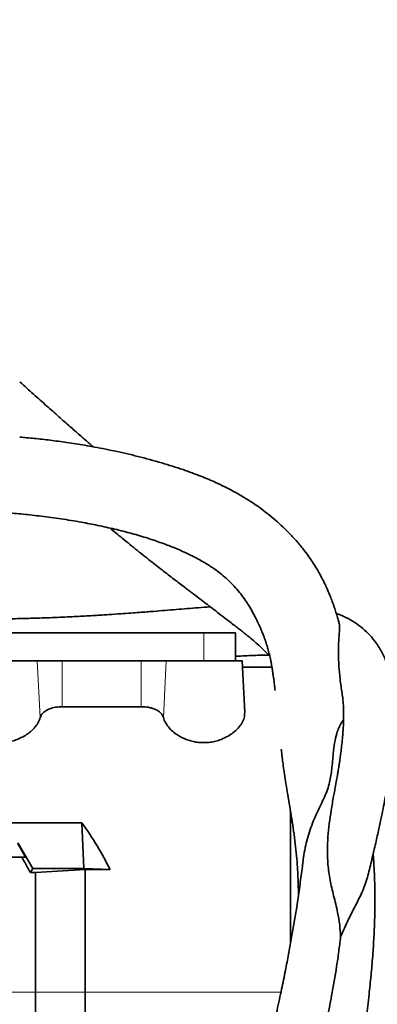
# Model space of a CAD drawing. Header units: millimetres. Extents: x 0 to 14900, y 0 to 10500.
# Tile 37 of 46: x 11254 to 11394, y 5729 to 6115. Entities that reach past the tile are written whole.
import ezdxf

# ---------------------------------------------------------------- set-up
doc = ezdxf.new("R2010")
doc.units = ezdxf.units.MM
doc.header["$LTSCALE"] = 25
doc.styles.add('SLDTEXTSTYLE0', font='TXT', dxfattribs={"width": 0.605})
doc.dimstyles.new('SLDDIMSTYLE1', dxfattribs={"dimtxt": 87.5, "dimasz": 87.5, "dimexe": 0, "dimexo": 0.0625, "dimgap": 21.875, "dimtad": 1, "dimdec": 4, "dimlfac": 25, "dimzin": 12, "dimdsep": 46, "dimtxsty": 'SLDTEXTSTYLE0', "dimsah": 1, "dimcen": 0.09, "dimadec": 1, "dimazin": 3, "dimtfac": 1, "dimtofl": 0, "dimtmove": 0, "dimatfit": 3, "dimfxl": 1, "dimfrac": 2, "dimtolj": 1, "dimtzin": 12, "dimarcsym": 0})
doc.dimstyles.new('SLDDIMSTYLE2', dxfattribs={"dimtxt": 87.5, "dimasz": 87.5, "dimexe": 0, "dimexo": 0.0625, "dimgap": 21.875, "dimtad": 1, "dimdec": 1, "dimrnd": 1e-09, "dimzin": 12, "dimdsep": 46, "dimtxsty": 'SLDTEXTSTYLE0', "dimsah": 1, "dimcen": 0, "dimadec": 0, "dimazin": 3, "dimtfac": 1, "dimtofl": 0, "dimtmove": 0, "dimatfit": 3, "dimfxl": 1, "dimfrac": 2, "dimtolj": 1, "dimtzin": 12, "dimarcsym": 0})

# ---------------------------------------------------------------- blocks, each defined once
blk = doc.blocks.new('_D_6')
at = {"color": 7, "linetype": 'Continuous', "lineweight": 0}
for p, q in [((8210.66, 6193.83), (7985.54, 6233.52)), ((12219.93, 5733.49), (13700.97, 5733.49))]:
    blk.add_line(p, q, dxfattribs=at)
at = {"color": 7, "linetype": 'Continuous', "lineweight": 18}
blk.add_arc((10821.38, 5733.49), 2842.09, 0, 170, dxfattribs=at)
for points in [[(8022.47, 6227.01), (8051.27, 6310.58), (8026.72, 6315.29)], [(13663.47, 5733.49), (13674.62, 5821.17), (13649.62, 5820.78)]]:
    blk.add_solid(points, dxfattribs=at)
at = {"color": 7, "linetype": 'Continuous', "lineweight": 18, "insert": (10955.07, 8687.96), "char_height": 87.5, "attachment_point": 1, "rotation": 355, "style": 'SLDTEXTSTYLE0'}
blk.add_mtext('170°', dxfattribs=at)
blk = doc.blocks.new('_D_7')
at = {"color": 7, "linetype": 'Continuous', "lineweight": 0}
for p, q in [((12219.93, 5733.49), (13700.97, 5733.49)), ((8210.66, 5273.14), (7985.54, 5233.45))]:
    blk.add_line(p, q, dxfattribs=at)
at = {"color": 7, "linetype": 'Continuous', "lineweight": 18}
blk.add_arc((10821.38, 5733.49), 2842.09, 190, 0, dxfattribs=at)
for points in [[(13663.47, 5733.49), (13649.62, 5646.19), (13674.62, 5645.8)], [(8022.47, 5239.96), (8026.72, 5151.68), (8051.27, 5156.4)]]:
    blk.add_solid(points, dxfattribs=at)
at = {"color": 7, "linetype": 'Continuous', "lineweight": 18, "insert": (10935.4, 3003.74), "char_height": 87.5, "attachment_point": 1, "rotation": 5, "style": 'SLDTEXTSTYLE0'}
blk.add_mtext('170°', dxfattribs=at)
blk = doc.blocks.new('_D_8')
at = {"color": 7, "linetype": 'Continuous', "lineweight": 0}
for q in [(11817.74, 6729.85), (10821.38, 5733.49)]:
    blk.add_line((11465.55, 6377.66), q, dxfattribs=at)
at = {"color": 7, "linetype": 'Continuous', "lineweight": 18}
blk.add_solid([(11465.55, 6377.66), (11536.27, 6430.69), (11518.59, 6448.37)], dxfattribs=at)
at = {"color": 7, "linetype": 'Continuous', "lineweight": 18, "insert": (11534.91, 6606.39), "char_height": 87.5, "attachment_point": 1, "rotation": 45, "style": 'SLDTEXTSTYLE0'}
blk.add_mtext('R911', dxfattribs=at)
blk = doc.blocks.new('_D_9')
at = {"color": 7, "linetype": 'Continuous', "lineweight": 0}
blk.add_line((11974.96, 8064.68), (10821.38, 5733.49), dxfattribs=at)
at = {"color": 7, "linetype": 'Continuous', "lineweight": 18}
blk.add_solid([(11974.96, 8064.68), (11924.94, 7991.8), (11947.35, 7980.71)], dxfattribs=at)
at = {"color": 7, "linetype": 'Continuous', "lineweight": 18, "insert": (11217.86, 6788.82), "char_height": 87.5, "attachment_point": 1, "rotation": 63.6718, "style": 'SLDTEXTSTYLE0'}
blk.add_mtext('R2601', dxfattribs=at)

msp = doc.modelspace()

# ---------------------------------------------------------------- linework, layer by layer
at = {"color": 7, "linetype": 'Continuous', "lineweight": 35}
for p, q in [((11326.3804458, 5874.4853482), (11246.3804458, 5874.4853482)), ((11338.8804458, 5874.4853482), (11326.3804458, 5874.4853482)), ((11338.8804458, 5863.4853482), (11338.8804458, 5874.4853482)), ((11231.3804458, 5863.4853482), (11261.0773843, 5863.4853482)), ((11261.0773843, 5863.4853482), (11270.8753433, 5863.4853482)), ((11270.8753433, 5863.4853482), (11301.8855484, 5863.4853482)), ((11301.8855484, 5863.4853482), (11311.6835074, 5863.4853482)), ((11311.6835074, 5863.4853482), (11341.3804458, 5863.4853482)), ((11342.4450022, 5843.172403), (11341.3804458, 5863.4853482)), ((11353.1334307, 5860.9853482), (11341.5114653, 5860.9853482)), ((11301.8855484, 5845.4768893), (11270.8753433, 5845.4768893)), ((11360.3804458, 5752.4573856), (11360.3804458, 5804.6501134)), ((11278.5714336, 5799.924836), (11022.8804458, 5799.924836)), ((11279.3159868, 5782.0342123), (11278.5714336, 5799.924836)), ((11256.4897418, 5786.4853482), (11253.3936419, 5791.8479505)), ((11259.2746829, 5782.0342123), (11253.5117658, 5792.0525471)), ((11255.030531, 5786.4853482), (11227.7303607, 5786.4853482)), ((11256.4897418, 5786.4853482), (11255.030531, 5786.4853482)), ((11258.3717016, 5780.4702027), (11259.2746829, 5782.0342123)), ((11279.3159868, 5782.0342123), (11259.2746829, 5782.0342123)), ((11260.3804458, 5780.4702027), (11279.8804458, 5781.5816957)), ((11279.3159868, 5782.0342123), (11289.6062213, 5781.5816957)), ((11279.8804458, 5733.4853482), (11279.8804458, 5781.5816957)), ((11279.8804458, 5781.5816957), (11289.6062213, 5781.5816957)), ((11260.3804458, 5780.4702027), (11258.3717016, 5780.4702027)), ((11260.3804458, 5733.4853482), (11260.3804458, 5780.4702027)), ((11260.3804458, 5686.5004937), (11260.3804458, 5733.4853482)), ((11279.8804458, 5685.3890008), (11279.8804458, 5733.4853482))]:
    msp.add_line(p, q, dxfattribs=at)
at = {"color": 8, "linetype": 'Continuous', "lineweight": 18}
for p, q in [((11326.3804458, 5863.4853482), (11326.3804458, 5874.4853482)), ((11262.2221973, 5841.190568), (11261.0773843, 5863.4853482)), ((11270.8753433, 5845.4768893), (11270.8753433, 5863.4853482)), ((11301.8855484, 5845.4768893), (11301.8855484, 5863.4853482)), ((11310.5386943, 5841.190568), (11311.6835074, 5863.4853482)), ((11010.8584941, 5733.4853482), (11260.3804458, 5733.4853482)), ((11279.8804458, 5733.4853482), (11260.3804458, 5733.4853482)), ((11356.6609413, 5733.4853482), (11279.8804458, 5733.4853482))]:
    msp.add_line(p, q, dxfattribs=at)
at = {"color": 7, "linetype": 'Continuous', "lineweight": 18}
for radius in [2601, 911]:
    msp.add_arc((10821.3804458, 5733.4853482), radius, 190, 170, dxfattribs=at)
at = {"color": 7, "linetype": 'Continuous', "lineweight": 35}
for centre, major_axis, ratio, start_param, end_param in [((11148.8834274, 5733.4853482), (151.9485831, 0), 0.8390996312, 0.3867994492, 0.5481322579), ((11293.9275339, 5733.4853482), (-85.07475, 146.9493494), 0.0453552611, 1.1756931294, 1.219210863)]:
    msp.add_ellipse(centre, major_axis=major_axis, ratio=ratio, start_param=start_param, end_param=end_param, dxfattribs=at)
for points, knots in [([(11283.0014402, 5947.4176519), (11281.2506457, 5948.9394372), (11278.2147874, 5951.5781962), (11273.7060024, 5955.5357529), (11269.3653603, 5959.3642822), (11264.6055175, 5963.5867798), (11259.5346126, 5968.1126379), (11255.9943705, 5971.2843097), (11254.2313042, 5972.8741315), (11254.1804458, 5972.9199923)], [0, 0, 0, 0, 0.1815158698, 0.3147465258, 0.4641600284, 0.628403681, 0.8057869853, 0.9943976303, 1, 1, 1, 1]), ([(11379.4228464, 5878.4746558), (11379.3619641, 5878.6960644), (11379.1362934, 5879.5167535), (11378.693931, 5881.0304443), (11378.0957696, 5882.9719513), (11377.391384, 5885.0984723), (11376.6450431, 5887.1799462), (11375.8390544, 5889.244957), (11375.0044704, 5891.2305146), (11374.0361543, 5893.3639524), (11372.7584194, 5895.9458557), (11371.2087936, 5898.7670003), (11369.438369, 5901.6528695), (11367.4729384, 5904.5601738), (11365.1591359, 5907.6520837), (11362.4162333, 5910.9207751), (11359.5427144, 5913.9851043), (11356.716781, 5916.7177349), (11353.8507861, 5919.2555573), (11350.8646391, 5921.674548), (11348.0723922, 5923.740543), (11345.7554853, 5925.3337689), (11343.9304937, 5926.5237916), (11342.1319523, 5927.6429557), (11340.0814342, 5928.855314), (11337.5631974, 5930.2528634), (11334.5228839, 5931.8161368), (11330.4335822, 5933.7470389), (11325.0357821, 5936.0277235), (11318.0130556, 5938.6100712), (11309.7603591, 5941.225079), (11300.725727, 5943.6710072), (11291.4870146, 5945.8015232), (11283.0057224, 5947.4644131), (11275.4023672, 5948.7363573), (11268.6537674, 5949.7027162), (11262.2898035, 5950.4652414), (11257.5151496, 5950.9632162), (11254.8407376, 5951.1809556), (11254.1804458, 5951.2347137)], [0, 0, 0, 0, 0.0058005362, 0.0215006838, 0.0394489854, 0.0563361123, 0.0767277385, 0.0933030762, 0.1092275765, 0.1279068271, 0.149357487, 0.178074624, 0.204021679, 0.2275035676, 0.2579501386, 0.2909261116, 0.3222139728, 0.3498065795, 0.3760515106, 0.4042035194, 0.4303270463, 0.4472949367, 0.4611413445, 0.474146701, 0.4902603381, 0.5095578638, 0.5320467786, 0.5577273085, 0.5966777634, 0.6411971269, 0.6912850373, 0.7456330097, 0.7978001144, 0.8466818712, 0.8858836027, 0.9226776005, 0.9571624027, 0.9894237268, 1, 1, 1, 1]), ([(11024.0250017, 5899.0622481), (11024.6559041, 5899.1482441), (11031.3528532, 5900.0610807), (11043.8832991, 5901.9325378), (11061.3965039, 5904.6651439), (11075.9993711, 5907.0496156), (11087.8466417, 5909.0020654), (11096.9890519, 5910.5002306), (11105.4870606, 5911.8659357), (11113.0105657, 5913.0389413), (11119.3200937, 5913.990429), (11124.0204746, 5914.6760358), (11127.3481171, 5915.1488837), (11129.5352767, 5915.4542044), (11131.2596078, 5915.6913449), (11132.8688708, 5915.9099691), (11134.8699772, 5916.1781832), (11137.7088501, 5916.5508558), (11141.3795029, 5917.0179008), (11147.3610997, 5917.7484671), (11155.1885858, 5918.6333492), (11164.6032483, 5919.5788356), (11174.0744076, 5920.4149124), (11184.0299992, 5921.17283), (11193.0534946, 5921.7402146), (11201.0130156, 5922.1356561), (11207.6946324, 5922.3917506), (11214.2312287, 5922.5553463), (11220.1347232, 5922.6188781), (11224.962771, 5922.6065289), (11228.6246451, 5922.5555131), (11231.1088701, 5922.4991819), (11232.9072954, 5922.4486027), (11234.5994519, 5922.3938202), (11236.7572346, 5922.3119585), (11239.4425913, 5922.1908026), (11243.5021535, 5921.9717179), (11248.9322992, 5921.6000386), (11255.7047444, 5920.9992475), (11262.9434281, 5920.1944709), (11270.5920984, 5919.1531498), (11277.9329618, 5917.948335), (11284.9298826, 5916.6021334), (11291.5454786, 5915.1365257), (11298.0904359, 5913.4604847), (11304.2244252, 5911.6469453), (11309.5831274, 5909.8371982), (11314.1293112, 5908.1099621), (11317.9311769, 5906.5049138), (11321.1101633, 5905.0219601), (11323.7076876, 5903.6921299), (11325.7690534, 5902.5444727), (11327.3937468, 5901.5751955), (11328.8061511, 5900.6832346), (11330.4490521, 5899.5840142), (11332.4439805, 5898.1315909), (11334.6545291, 5896.3288416), (11336.8403422, 5894.3112439), (11338.9373214, 5892.1037257), (11340.8620808, 5889.7822555), (11342.573861, 5887.4381283), (11344.1164797, 5885.0745313), (11345.5516842, 5882.6297171), (11346.8798466, 5880.107124), (11347.8418196, 5878.0906207), (11348.538443, 5876.5314871), (11349.1010196, 5875.2110139), (11349.7536377, 5873.5837406), (11350.4109348, 5871.7987672), (11350.9750745, 5870.1015627), (11351.4860138, 5868.4126787), (11352.0172341, 5866.4561923), (11352.5024874, 5864.3526717), (11352.8530231, 5862.5832876), (11353.1141535, 5861.1254972), (11353.3549626, 5859.6565496), (11353.6144763, 5857.909839), (11353.8871219, 5855.8692913), (11354.1390256, 5853.8224861), (11354.2943264, 5852.4457465), (11354.3580493, 5851.8808437)], [0, 0, 0, 0, 0.0040398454, 0.0428824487, 0.0804493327, 0.1167074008, 0.137072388, 0.1569844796, 0.1758374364, 0.1921007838, 0.2057310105, 0.2167575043, 0.2226204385, 0.2273650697, 0.2309958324, 0.2338603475, 0.2378954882, 0.2440992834, 0.2524609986, 0.2619761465, 0.2833954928, 0.3039887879, 0.3242202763, 0.3463440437, 0.3707161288, 0.3854001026, 0.4008218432, 0.4167743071, 0.4307723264, 0.4421003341, 0.4507377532, 0.4566663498, 0.4597334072, 0.4635983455, 0.4687253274, 0.475119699, 0.4827882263, 0.4978580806, 0.5143931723, 0.5323828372, 0.5518827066, 0.5729783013, 0.5907350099, 0.609508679, 0.6292157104, 0.6482189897, 0.6653676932, 0.6798636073, 0.6926726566, 0.7038372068, 0.7134005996, 0.7214024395, 0.7278760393, 0.7333754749, 0.7400720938, 0.7512081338, 0.7639623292, 0.7771448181, 0.791607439, 0.8072505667, 0.8217868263, 0.8347098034, 0.8488164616, 0.8631444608, 0.8752919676, 0.8809390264, 0.8879322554, 0.8966908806, 0.9071443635, 0.9165277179, 0.9234484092, 0.9336382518, 0.9462427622, 0.9548913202, 0.9604412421, 0.9668961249, 0.9744260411, 0.9830331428, 0.993038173, 1, 1, 1, 1]), ([(11289.6073641, 5915.5303803), (11291.2181004, 5914.192241), (11294.917233, 5911.1191404), (11300.4448975, 5906.6442832), (11306.0776352, 5902.1711337), (11311.197351, 5898.1846591), (11315.6970254, 5894.7333408), (11319.5948472, 5891.768696), (11322.9633016, 5889.213416), (11325.8738848, 5887.0008455), (11328.5373569, 5884.9632947), (11331.1648268, 5882.9461657), (11333.8832804, 5880.8585912), (11336.3610719, 5878.9579487), (11338.4686027, 5877.3410458), (11340.1321992, 5876.0619845), (11341.6191243, 5874.9074386), (11344.2260471, 5872.8475063), (11347.3955434, 5870.1439802), (11350.3369693, 5867.3348393), (11351.7666039, 5865.8184776), (11352.2702426, 5865.2842864)], [0, 0, 0, 0, 0.0483165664, 0.1109612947, 0.1746599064, 0.2351677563, 0.2914277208, 0.3432541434, 0.3904074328, 0.4338478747, 0.473731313, 0.5180797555, 0.56707277, 0.6187601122, 0.6556155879, 0.6884628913, 0.7171707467, 0.7468728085, 0.8568543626, 0.9495719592, 1, 1, 1, 1]), ([(11328.9408268, 5884.6524708), (11328.8799329, 5884.6482345), (11327.3781652, 5884.5437594), (11324.3805176, 5884.3087187), (11320.0192599, 5883.9643125), (11315.6694502, 5883.6121304), (11311.2364562, 5883.2541957), (11307.306232, 5882.9406791), (11303.9341926, 5882.6770555), (11301.0042564, 5882.4522776), (11297.6519918, 5882.2015035), (11293.6542593, 5881.9132754), (11288.9321669, 5881.5905316), (11283.4364759, 5881.2425813), (11277.1111983, 5880.8837347), (11269.8929988, 5880.5344356), (11262.4748843, 5880.2521282), (11255.0000503, 5880.0472677), (11247.5850639, 5879.9265355), (11240.6227401, 5879.8806712), (11236.1678692, 5879.9295651), (11234.3808694, 5879.949178)], [0, 0, 0, 0, 0.002898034, 0.0714715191, 0.1329062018, 0.1921506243, 0.2500244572, 0.3065457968, 0.3389067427, 0.3714085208, 0.4092115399, 0.4533372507, 0.5035386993, 0.5595930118, 0.62135235, 0.6888209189, 0.762267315, 0.8216816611, 0.8853508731, 0.954010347, 1, 1, 1, 1]), ([(11390.7721083, 5779.2716808), (11391.2878992, 5781.3576172), (11392.3491907, 5785.6496401), (11393.7766138, 5791.7571086), (11395.0379581, 5797.3903808), (11396.0635952, 5802.2075133), (11396.9131757, 5806.4007421), (11397.5938464, 5809.9417397), (11398.1167727, 5812.8102813), (11398.5024469, 5815.0256868), (11398.8210354, 5816.9315105), (11399.125006, 5818.8298847), (11399.4335304, 5820.8584235), (11399.8119466, 5823.5059071), (11400.2416872, 5826.840586), (11400.6719757, 5830.8347493), (11401.0001456, 5834.8668944), (11401.196724, 5838.7276988), (11401.2667977, 5842.6431014), (11401.1716235, 5846.6656295), (11400.8553733, 5850.745136), (11400.3405756, 5854.4260705), (11399.6782385, 5857.6321457), (11398.9145719, 5860.4126411), (11398.0707084, 5862.8568302), (11397.1365661, 5865.0834815), (11396.0769133, 5867.2054229), (11394.8329517, 5869.3115108), (11393.1368041, 5871.7291168), (11390.8920994, 5874.3110475), (11388.013587, 5876.8920681), (11384.7982229, 5879.112387), (11381.5412146, 5880.8680495), (11379.3340503, 5881.7239625), (11378.3562665, 5882.1031358)], [0, 0, 0, 0, 0.032293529, 0.0664471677, 0.0967611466, 0.1233525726, 0.1463162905, 0.1682026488, 0.1854895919, 0.1981861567, 0.2092311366, 0.2213548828, 0.2345758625, 0.2489649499, 0.2745139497, 0.3039256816, 0.3364789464, 0.3685388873, 0.3996818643, 0.4394246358, 0.4806357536, 0.5227651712, 0.5597663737, 0.5920480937, 0.6224257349, 0.6520122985, 0.6812735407, 0.712544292, 0.7461409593, 0.795916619, 0.8470105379, 0.9017639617, 0.9564809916, 1, 1, 1, 1]), ([(11379.3773616, 5878.461824), (11379.4445741, 5878.2401228), (11379.7223093, 5877.3240098), (11379.5870057, 5875.1179217), (11379.2948782, 5871.4084704), (11379.1317698, 5866.8001514), (11379.3097355, 5861.6816127), (11379.7923705, 5856.3272752), (11380.3558498, 5852.617458), (11380.6365408, 5850.7694536)], [0, 0, 0, 0, 0.0517859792, 0.2139898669, 0.3774213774, 0.5437083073, 0.7109400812, 0.8560079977, 1, 1, 1, 1]), ([(11338.8804458, 5865.2549905), (11339.2176102, 5865.2754899), (11340.7809734, 5865.3705417), (11343.4208113, 5865.5030018), (11346.7753485, 5865.6383812), (11349.5978341, 5865.7162629), (11351.2182886, 5865.7227875), (11351.8488009, 5865.7253262)], [0, 0, 0, 0, 0.06871842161, 0.31863349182, 0.57411528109, 0.83428996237, 1, 1, 1, 1]), ([(11380.6252324, 5850.7679925), (11380.6923232, 5850.3637866), (11380.8573152, 5849.3697493), (11381.0382069, 5847.6231982), (11381.1734413, 5845.6284386), (11381.2343944, 5843.7523562), (11381.2454804, 5841.9179499), (11381.2152677, 5840.0679693), (11381.1343833, 5837.9694377), (11380.991219, 5835.6031237), (11380.7748448, 5832.9630538), (11380.4914608, 5830.2015039), (11380.1824546, 5827.6420964), (11379.896586, 5825.511794), (11379.6596834, 5823.8632308), (11379.4687643, 5822.596894), (11379.3090197, 5821.5703988), (11379.1266822, 5820.4278319), (11378.8615502, 5818.8182231), (11378.4631341, 5816.5168032), (11378.0796522, 5814.3774624), (11377.8057145, 5812.9646849), (11377.7339026, 5812.5943301)], [0, 0, 0, 0, 0.0572774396, 0.140858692, 0.216685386, 0.2863329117, 0.3388898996, 0.3951917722, 0.4551209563, 0.5185648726, 0.5854242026, 0.6544756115, 0.7144922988, 0.7574991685, 0.7918072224, 0.8175159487, 0.8346816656, 0.8532155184, 0.8837416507, 0.9262224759, 0.980659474, 1, 1, 1, 1]), ([(11270.8753433, 5845.4768893), (11269.9796028, 5845.433287), (11268.1894868, 5845.3461488), (11265.7834522, 5844.6671132), (11263.8297693, 5843.6189425), (11262.6611466, 5842.4001098), (11262.3436685, 5841.5252864), (11262.2221973, 5841.190568)], [0, 0, 0, 0, 0.20334260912, 0.40637540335, 0.61823070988, 0.85393028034, 1, 1, 1, 1]), ([(11310.5386943, 5841.190568), (11310.4005678, 5841.564206), (11310.1326999, 5842.2887997), (11309.2689286, 5843.2571782), (11308.1627605, 5844.054144), (11306.8200105, 5844.6741894), (11305.0008536, 5845.2264186), (11303.2591129, 5845.4611226), (11302.0828924, 5845.474624), (11301.8855484, 5845.4768893)], [0, 0, 0, 0, 0.1628204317, 0.3157565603, 0.4685228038, 0.6003102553, 0.7319803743, 0.9550321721, 1, 1, 1, 1]), ([(11262.2221973, 5841.190568), (11261.9673029, 5840.4817541), (11261.4706462, 5839.1006441), (11259.9354738, 5837.0588847), (11258.0676697, 5835.3175586), (11255.9404911, 5833.8896569), (11253.852524, 5832.8505887), (11251.6716552, 5832.0891497), (11249.4844957, 5831.5907839), (11247.1851083, 5831.3577344), (11244.9309734, 5831.3957576), (11242.8051319, 5831.6866251), (11240.1375564, 5832.3393609), (11237.4348231, 5833.4987799), (11234.9692104, 5835.1111486), (11233.1684361, 5836.712938), (11231.7827218, 5838.4103453), (11230.8662402, 5840.0840985), (11230.3491037, 5841.6864368), (11230.3269603, 5842.6771049), (11230.3158895, 5843.172403)], [0, 0, 0, 0, 0.07419087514, 0.14455946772, 0.21487635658, 0.26774437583, 0.32055686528, 0.36355339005, 0.40651344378, 0.44973442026, 0.49294648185, 0.53180386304, 0.57068259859, 0.65217623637, 0.71187745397, 0.77163796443, 0.83217730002, 0.89272938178, 0.94636857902, 1, 1, 1, 1]), ([(11342.4450022, 5843.172403), (11342.4123256, 5842.4996491), (11342.3469641, 5841.1539708), (11341.4224488, 5839.0814239), (11339.9451094, 5837.0597234), (11338.0657896, 5835.317395), (11335.9409356, 5833.8896956), (11333.8524294, 5832.8505804), (11331.6716783, 5832.0891517), (11329.4844895, 5831.5907834), (11327.1851096, 5831.3577346), (11324.9309741, 5831.3957575), (11322.8051283, 5831.6866255), (11320.1375765, 5832.3393588), (11317.4346723, 5833.4987954), (11314.9696014, 5835.1111084), (11313.1669543, 5836.7130904), (11311.7883359, 5838.4097682), (11310.9389509, 5839.921277), (11310.6480233, 5840.8438647), (11310.5386943, 5841.190568)], [0, 0, 0, 0, 0.0724825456, 0.144983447, 0.2153539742, 0.2856727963, 0.3385422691, 0.3913562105, 0.4343539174, 0.4773151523, 0.520537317, 0.5637505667, 0.6026090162, 0.6414888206, 0.722984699, 0.7826875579, 0.8424497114, 0.9029907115, 0.963544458, 1, 1, 1, 1]), ([(11381.2129325, 5840.3548559), (11380.9002433, 5839.9185977), (11380.2227203, 5838.97333), (11379.3270064, 5837.162577), (11378.3871081, 5834.6173856), (11377.639972, 5831.2779149), (11377.1955963, 5827.5801351), (11376.8995898, 5824.1469294), (11376.6349709, 5821.2746108), (11376.2750406, 5818.497966), (11375.7648019, 5815.8214453), (11374.9487625, 5813.0060311), (11373.753288, 5810.0650792), (11372.2735292, 5806.9746911), (11370.7490856, 5803.8210299), (11369.3197676, 5800.5758635), (11368.0671095, 5797.2648613), (11366.9982122, 5793.7981107), (11366.1295396, 5790.1208973), (11365.5296488, 5786.750836), (11365.287581, 5784.5777157), (11365.1927395, 5783.7262926)], [0, 0, 0, 0, 0.0462549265, 0.1002234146, 0.1544294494, 0.2430707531, 0.3321956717, 0.3919807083, 0.4518288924, 0.4995794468, 0.5474732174, 0.5962339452, 0.6455960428, 0.6934121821, 0.7417863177, 0.7856181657, 0.8297663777, 0.8747157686, 0.9198995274, 0.9686168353, 1, 1, 1, 1]), ([(11356.7732168, 5828.8148157), (11356.8097246, 5828.4872836), (11356.9344637, 5827.3681801), (11357.1639741, 5825.4534928), (11357.4961889, 5822.8040445), (11357.9094791, 5819.7763193), (11358.4592199, 5816.1403006), (11359.1269524, 5812.0300635), (11359.8914451, 5807.5037175), (11360.6828286, 5802.7928835), (11361.4601064, 5797.9058458), (11362.1425957, 5793.0875299), (11362.6754134, 5788.3431728), (11363.0436138, 5783.8372147), (11363.2900283, 5779.6786615), (11363.4552232, 5775.6711529), (11363.4958012, 5772.9758074), (11363.5171514, 5771.5576495)], [0, 0, 0, 0, 0.0220744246, 0.0754233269, 0.1240504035, 0.1896314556, 0.2630283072, 0.3435352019, 0.43052578, 0.5201718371, 0.6028300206, 0.6882892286, 0.7657865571, 0.8346970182, 0.8927091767, 0.9435488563, 1, 1, 1, 1]), ([(11380.03739, 5755.1745503), (11379.9566729, 5756.7673336), (11379.7942032, 5759.9733342), (11378.8208249, 5765.4090566), (11377.3124884, 5771.3091711), (11375.8149701, 5777.5695286), (11375.0009414, 5783.4611943), (11374.8157866, 5789.103964), (11375.0661676, 5794.4961345), (11375.6023141, 5799.7490324), (11376.3698038, 5805.0663343), (11377.1112023, 5809.3769394), (11377.6007615, 5811.8468712), (11377.7483762, 5812.5916194)], [0, 0, 0, 0, 0.0714095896, 0.143735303, 0.2462568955, 0.345375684, 0.4469934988, 0.5434523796, 0.639984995, 0.73856684, 0.8371580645, 0.950898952, 1, 1, 1, 1]), ([(11373.2291373, 5643.5927483), (11373.5344937, 5644.3200421), (11374.3557101, 5646.2760046), (11375.4971024, 5649.4139895), (11376.6404938, 5652.8602471), (11377.8127641, 5656.8348455), (11378.8998657, 5661.1415852), (11379.8505297, 5665.6148533), (11380.5721169, 5669.2391003), (11381.1673957, 5672.1718741), (11381.6552778, 5674.5262093), (11382.1483154, 5676.8668637), (11382.8172442, 5679.983394), (11383.8264252, 5684.9061474), (11385.0332843, 5691.5355666), (11386.3526647, 5699.2635755), (11387.6797016, 5707.2507795), (11388.9669141, 5715.4233249), (11390.1739986, 5723.8736069), (11391.1871566, 5732.1252578), (11392.0127972, 5740.1025764), (11392.6637282, 5747.686127), (11393.1594473, 5755.2906933), (11393.4567835, 5762.6658423), (11393.5469287, 5769.3164972), (11393.4882002, 5774.8473703), (11393.3600602, 5778.9273517), (11393.2203162, 5781.8530438), (11393.0961023, 5783.939599), (11392.9680299, 5785.8234991), (11392.8682861, 5787.0464521), (11392.8148624, 5787.7014776)], [0, 0, 0, 0, 0.0160520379, 0.0431698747, 0.0674973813, 0.0893551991, 0.1266998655, 0.1569709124, 0.1816729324, 0.2018973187, 0.2181569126, 0.2307705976, 0.250563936, 0.2823589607, 0.332437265, 0.3857999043, 0.4401802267, 0.4952433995, 0.5522047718, 0.6118553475, 0.6628304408, 0.7145115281, 0.766557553, 0.8188072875, 0.8673560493, 0.906678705, 0.9378438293, 0.9571078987, 0.9720938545, 0.9850531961, 1, 1, 1, 1]), ([(11365.1585021, 5783.730348), (11365.0119763, 5782.5220266), (11364.5973259, 5779.1026204), (11363.7800628, 5773.2223441), (11362.7842732, 5766.5819718), (11361.7610226, 5760.2740458), (11360.7399247, 5754.3487763), (11359.6336643, 5748.2824096), (11358.377335, 5741.7560937), (11356.885906, 5734.4359236), (11355.0848537, 5726.1242219), (11352.9326783, 5716.8279392), (11350.3834281, 5706.5763926), (11347.671944, 5696.4584553), (11344.8420882, 5686.6732177), (11342.6304855, 5679.3804284), (11341.2180025, 5675.1365681), (11340.8174673, 5673.9331443)], [0, 0, 0, 0, 0.037234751, 0.1053699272, 0.1723486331, 0.2273595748, 0.2816790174, 0.3353333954, 0.3920414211, 0.4570097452, 0.530364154, 0.612202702, 0.7026160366, 0.8016646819, 0.8816306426, 0.9664342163, 1, 1, 1, 1]), ([(11380.03739, 5755.1745503), (11381.065347, 5757.513947), (11382.674529, 5761.1760795), (11385.0456619, 5765.8052352), (11386.8798493, 5769.3768071), (11388.54138, 5772.8548798), (11389.8878719, 5776.1424638), (11390.4852132, 5778.2759876), (11390.7644354, 5779.2732856)], [0, 0, 0, 0, 0.26168933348, 0.40965306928, 0.55878407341, 0.711286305, 0.86504318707, 1, 1, 1, 1]), ([(11353.0012307, 5652.1059939), (11354.3283081, 5655.2889113), (11356.803341, 5661.2251326), (11360.1794862, 5670.1698561), (11363.1239547, 5678.815136), (11365.7749525, 5687.5834593), (11368.2884662, 5696.4154985), (11370.6059708, 5705.2793413), (11372.7601268, 5714.1682622), (11374.7483736, 5723.1091086), (11376.7248386, 5732.93344), (11378.2407842, 5741.7083548), (11379.3574435, 5749.4074081), (11379.8106344, 5753.251264), (11380.03739, 5755.1745503)], [0, 0, 0, 0, 0.0982533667, 0.1832450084, 0.2684618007, 0.3540824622, 0.4398493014, 0.5247990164, 0.6098128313, 0.6950784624, 0.7804737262, 0.8899737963, 0.9449480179, 1, 1, 1, 1])]:
    msp.add_open_spline(points, degree=3, knots=knots, dxfattribs=at)

# ---------------------------------------------------------------- dimensions: what is measured, and where the dimension line sits
at = {"color": 7, "linetype": 'Continuous', "lineweight": 18}
for base, line1, line2, picture, middle in [((11069.0845311, 8564.7559984), ((12169.92932, 5733.4853482), (9472.8315717, 5733.4853482)), ((9924.2205828, 5891.6788381), (8259.8954802, 6185.1442583)), '_D_6', (11069.0845311, 8564.7559984)), ((11069.0845311, 2902.214698), ((9924.2205828, 5575.2918583), (8259.8954802, 5281.8264381)), ((12169.92932, 5733.4853482), (9472.8315717, 5733.4853482)), '_D_7', (11069.0845311, 2902.214698))]:
    dim = msp.add_angular_dim_2l(base=base, line1=line1, line2=line2, dimstyle='SLDDIMSTYLE1', dxfattribs=at)
    dim.commit()
    dim.dimension.update_dxf_attribs({"geometry": picture, "text_midpoint": middle, "dimtype": 162})
for mpoint, picture, middle in [((11974.9555833, 8064.6793346), '_D_9', (11398.1682646, 6899.0825914)), ((11465.5547235, 6377.6596259), '_D_8', (11717.4264663, 6629.5313687))]:
    dim = msp.add_radius_dim(center=(10821.3804458, 5733.4853482), mpoint=mpoint, dimstyle='SLDDIMSTYLE2', dxfattribs=at)
    dim.commit()
    dim.dimension.update_dxf_attribs({"geometry": picture, "text_midpoint": middle, "dimtype": 164})

doc.saveas('drawing.dxf')
